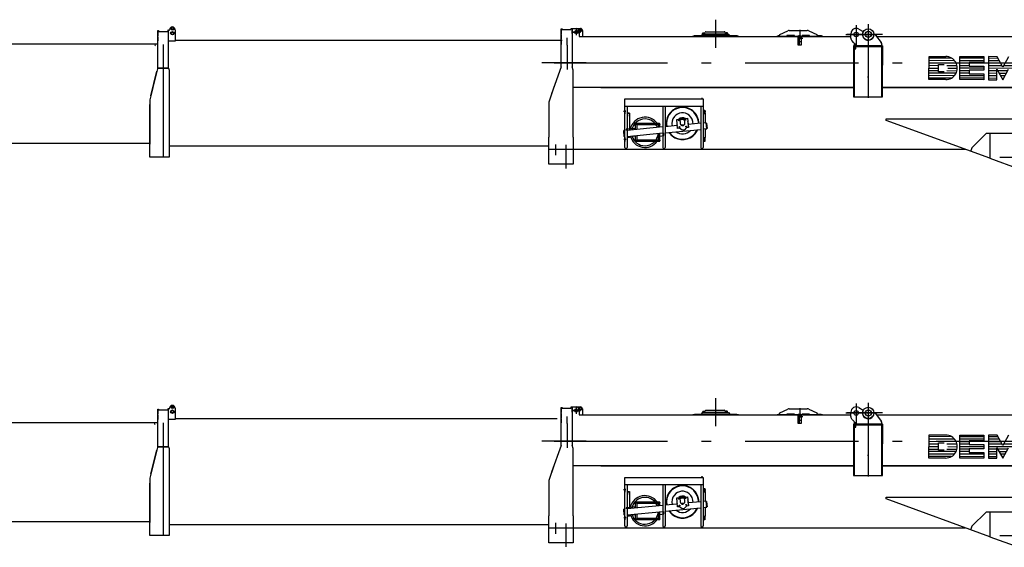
# Model space of a CAD drawing. Extents: x 9952 to 74774, y 3350 to 51482.
# Tile 9 of 15: x 48739 to 61756, y 28600 to 35570. Entities that reach past the tile are written whole.
import ezdxf

# ---------------------------------------------------------------- set-up
doc = ezdxf.new("R2010")
doc.units = 0
doc.header["$LTSCALE"] = 50
doc.linetypes.add('CENTER', pattern=[50.5, 30, -9, 2.5, -9])
doc.linetypes.add('HIDDEN', pattern=[12.6, 8.4, -4.2])
for name, color, linetype in [('1', 7, 'CONTINUOUS'), ('11', 7, 'CONTINUOUS'), ('31', 7, 'CONTINUOUS'), ('5', 94, 'CONTINUOUS'), ('611', 7, 'CONTINUOUS')]:
    doc.layers.add(name, color=color, linetype=linetype)

# ---------------------------------------------------------------- blocks, each defined once
blk = doc.blocks.new('*G0')
at = {"layer": '611', "color": 7, "linetype": 'CONTINUOUS'}
for p, q in [((50515, 30236), (50518, 30234)), ((50518, 30234), (50522, 30234))]:
    blk.add_line(p, q, dxfattribs=at)
blk = doc.blocks.new('*G32')
at = {"layer": '1', "color": 7, "linetype": 'CONTINUOUS'}
for p, q in [((45513, 30390), (45513, 30247)), ((50461, 28936), (45436, 28936))]:
    blk.add_line(p, q, dxfattribs=at)
at = {"layer": '11', "color": 7, "linetype": 'CONTINUOUS'}
for p, q in [((45310, 29898), (45310, 30381)), ((45310, 30381), (45318, 30381)), ((45310, 30367), (45310, 30311)), ((45310, 30367), (45310, 30311)), ((45318, 30381), (45318, 30367)), ((45318, 30367), (45420, 30367)), ((45428, 30381), (45420, 30381)), ((45420, 30381), (45420, 30367)), ((45428, 30381), (45435, 30381)), ((45428, 29887), (45428, 30381)), ((45435, 30381), (45440, 30381)), ((45440, 30381), (45436, 30381)), ((45440, 30381), (45440, 30388)), ((45440, 30386), (45440, 30381)), ((45310, 30299), (45310, 30243)), ((45428, 30249), (50566, 30249)), ((45298, 29863), (45203, 29533)), ((45305, 29887), (45230, 29624)), ((45420, 29887), (45305, 29887)), ((45310, 29898), (45309, 29887)), ((45309, 29887), (45318, 29887)), ((45310, 29927), (45310, 29898)), ((45318, 29887), (45332, 29887)), ((45318, 29887), (45420, 29887)), ((45318, 29887), (45420, 29887)), ((45428, 29887), (45321, 29887)), ((45420, 29887), (45428, 29887)), ((45436, 29862), (45428, 29887)), ((45436, 29533), (45436, 29862)), ((45200, 29521), (45229, 29622)), ((45200, 29142), (45200, 29521)), ((45200, 29466), (45200, 28833)), ((45436, 28963), (45436, 29533)), ((45436, 28833), (45436, 28963)), ((45436, 28821), (45200, 28821)), ((45436, 28833), (45436, 28821))]:
    blk.add_line(p, q, dxfattribs=at)
at = {"layer": '11', "color": 7, "linetype": 'CENTER'}
blk.add_line((45369, 28860), (45369, 30140), dxfattribs=at)
at = {"layer": '11', "color": 7, "linetype": 'CONTINUOUS'}
for radius in [17.5, 12.7]:
    blk.add_circle((45477, 30399), radius, dxfattribs=at)
for centre, radius, start, end in [((45477, 30388), 36.2, 90, -179.9813), ((45477, 30341), 22.5, 118.4444, -90.0003), ((45477, 30341), 15, 90, -115.7791), ((45477, 30341), 22.5, 90, 118.4378), ((45477, 30388), 36.2, 2.6737, 90.0076), ((45477, 30341), 22.5, 0, 90.0253), ((45477, 30341), 15, 0, 90.0029), ((45477, 30341), 15, -90, 0.0146), ((45477, 30341), 22.5, -90, 0.0155), ((45477, 30341), 15, -130.7236, -89.9623)]:
    blk.add_arc(centre, radius, start, end, dxfattribs=at)
blk = doc.blocks.new('*G33')
at = {"layer": '1', "color": 7, "linetype": 'CONTINUOUS'}
for p, q in [((50793, 35299), (55909, 35299)), ((55723, 33898), (50717, 33898))]:
    blk.add_line(p, q, dxfattribs=at)
at = {"layer": '11', "color": 7, "linetype": 'CONTINUOUS'}
for p, q in [((50566, 35426), (50576, 35426)), ((50566, 34929), (50566, 35426)), ((50566, 35413), (50566, 35357)), ((50576, 35426), (50576, 35416)), ((50576, 35416), (50698, 35416)), ((50708, 35431), (50698, 35431)), ((50698, 35431), (50698, 35416)), ((50708, 34929), (50708, 35431)), ((50708, 35286), (50708, 35431)), ((50708, 35431), (50716, 35431)), ((50721, 35436), (50721, 35438)), ((50793, 35438), (50793, 35287)), ((50566, 35345), (50566, 35289)), ((50793, 35286), (50708, 35286)), ((50793, 35287), (50793, 35286)), ((50474, 34566), (50554, 34888)), ((50562, 34919), (50501, 34672)), ((50698, 34929), (50562, 34929)), ((50562, 34929), (50562, 34919)), ((50576, 34929), (50602, 34929)), ((50698, 34929), (50576, 34929)), ((50591, 34929), (50708, 34929)), ((50708, 34929), (50717, 34904)), ((50717, 34904), (50717, 34737)), ((50500, 34670), (50461, 34512)), ((50717, 34737), (50717, 34628)), ((50717, 34628), (50717, 34514)), ((50461, 34512), (50461, 33925)), ((50717, 34514), (50717, 34194)), ((50461, 34164), (50461, 34448)), ((50461, 33755), (50461, 34164)), ((50717, 34194), (50717, 33755)), ((50461, 33770), (50461, 33925)), ((50717, 33755), (50461, 33755))]:
    blk.add_line(p, q, dxfattribs=at)
at = {"layer": '11', "color": 7, "linetype": 'CENTER'}
blk.add_line((50640, 33755), (50640, 35242), dxfattribs=at)
at = {"layer": '11', "color": 7, "linetype": 'CONTINUOUS'}
for centre, radius in [((50757, 35391), 22.5), ((50757, 35449), 17.5), ((50757, 35449), 12.8), ((50757, 35391), 15)]:
    blk.add_circle(centre, radius, dxfattribs=at)
for centre, radius, start, end in [((50716, 35436), 5, -90, -0.0087), ((50757, 35438), 36.2, 0, 179.9952)]:
    blk.add_arc(centre, radius, start, end, dxfattribs=at)
at = {"layer": '611', "color": 7, "linetype": 'CONTINUOUS'}
for p, q in [((50708, 35363), (50708, 35406)), ((50708, 35295), (50708, 35338))]:
    blk.add_line(p, q, dxfattribs=at)
blk = doc.blocks.new('*G34')
at = {"layer": '1', "color": 7, "linetype": 'CONTINUOUS'}
for p, q in [((50793, 30299), (55846, 30299)), ((55723, 28898), (50717, 28898))]:
    blk.add_line(p, q, dxfattribs=at)
at = {"layer": '11', "color": 7, "linetype": 'CONTINUOUS'}
for p, q in [((50566, 30426), (50576, 30426)), ((50566, 29929), (50566, 30426)), ((50566, 30413), (50566, 30357)), ((50566, 30345), (50566, 30289)), ((50576, 30426), (50576, 30416)), ((50576, 30416), (50698, 30416)), ((50708, 30431), (50698, 30431)), ((50698, 30431), (50698, 30416)), ((50708, 29929), (50708, 30431)), ((50708, 30286), (50708, 30431)), ((50708, 30431), (50716, 30431)), ((50721, 30436), (50721, 30438)), ((50793, 30438), (50793, 30287)), ((50793, 30286), (50708, 30286)), ((50793, 30287), (50793, 30286)), ((50474, 29566), (50554, 29888)), ((50562, 29919), (50501, 29672)), ((50698, 29929), (50562, 29929)), ((50562, 29929), (50562, 29919)), ((50576, 29929), (50602, 29929)), ((50698, 29929), (50576, 29929)), ((50591, 29929), (50708, 29929)), ((50708, 29929), (50717, 29904)), ((50717, 29904), (50717, 29737)), ((50717, 29737), (50717, 29628)), ((50500, 29670), (50461, 29512)), ((50717, 29628), (50717, 29514)), ((50461, 29512), (50461, 28925)), ((50461, 29164), (50461, 29448)), ((50717, 29514), (50717, 29194)), ((50461, 28755), (50461, 29164)), ((50717, 29194), (50717, 28755)), ((50461, 28770), (50461, 28925)), ((50717, 28755), (50461, 28755))]:
    blk.add_line(p, q, dxfattribs=at)
at = {"layer": '11', "color": 7, "linetype": 'CENTER'}
blk.add_line((50640, 28755), (50640, 30242), dxfattribs=at)
at = {"layer": '11', "color": 7, "linetype": 'CONTINUOUS'}
for centre, radius in [((50757, 30449), 17.5), ((50757, 30449), 12.8), ((50757, 30391), 22.5), ((50757, 30391), 15)]:
    blk.add_circle(centre, radius, dxfattribs=at)
for centre, radius, start, end in [((50757, 30438), 36.2, 0, 179.9952), ((50716, 30436), 5, -90, -0.0087)]:
    blk.add_arc(centre, radius, start, end, dxfattribs=at)
at = {"layer": '611', "color": 7, "linetype": 'CONTINUOUS'}
for p, q in [((50708, 30363), (50708, 30406)), ((50708, 30295), (50708, 30338))]:
    blk.add_line(p, q, dxfattribs=at)
blk = doc.blocks.new('*G36')
at = {"layer": '1', "color": 7, "linetype": 'CONTINUOUS'}
for p, q in [((45513, 35390), (45513, 35247)), ((50461, 33936), (45436, 33936))]:
    blk.add_line(p, q, dxfattribs=at)
at = {"layer": '11', "color": 7, "linetype": 'CONTINUOUS'}
for p, q in [((45310, 34898), (45310, 35381)), ((45310, 35381), (45318, 35381)), ((45310, 35367), (45310, 35311)), ((45310, 35367), (45310, 35311)), ((45310, 35299), (45310, 35243)), ((45318, 35381), (45318, 35367)), ((45318, 35367), (45420, 35367)), ((45428, 35381), (45420, 35381)), ((45420, 35381), (45420, 35367)), ((45428, 35381), (45435, 35381)), ((45428, 34887), (45428, 35381)), ((45435, 35381), (45440, 35381)), ((45440, 35381), (45436, 35381)), ((45440, 35381), (45440, 35388)), ((45440, 35386), (45440, 35381)), ((45428, 35249), (50566, 35249)), ((45310, 34898), (45309, 34887)), ((45310, 34927), (45310, 34898)), ((45298, 34863), (45203, 34533)), ((45305, 34887), (45230, 34624)), ((45420, 34887), (45305, 34887)), ((45309, 34887), (45318, 34887)), ((45318, 34887), (45332, 34887)), ((45318, 34887), (45420, 34887)), ((45318, 34887), (45420, 34887)), ((45428, 34887), (45321, 34887)), ((45420, 34887), (45428, 34887)), ((45436, 34862), (45428, 34887)), ((45436, 34533), (45436, 34862)), ((45200, 34521), (45229, 34622)), ((45200, 34142), (45200, 34521)), ((45436, 33963), (45436, 34533)), ((45200, 34466), (45200, 33833)), ((45436, 33833), (45436, 33963)), ((45436, 33821), (45200, 33821)), ((45436, 33833), (45436, 33821))]:
    blk.add_line(p, q, dxfattribs=at)
at = {"layer": '11', "color": 7, "linetype": 'CENTER'}
blk.add_line((45369, 33860), (45369, 35140), dxfattribs=at)
at = {"layer": '11', "color": 7, "linetype": 'CONTINUOUS'}
for radius in [17.5, 12.7]:
    blk.add_circle((45477, 35399), radius, dxfattribs=at)
for centre, radius, start, end in [((45477, 35388), 36.2, 90, -179.9813), ((45477, 35388), 36.2, 2.6737, 90.0076), ((45477, 35341), 22.5, 118.4444, -90.0003), ((45477, 35341), 15, 90, -115.7791), ((45477, 35341), 22.5, 90, 118.4378), ((45477, 35341), 15, -130.7236, -89.9623), ((45477, 35341), 22.5, 0, 90.0253), ((45477, 35341), 15, 0, 90.0029), ((45477, 35341), 15, -90, 0.0146), ((45477, 35341), 22.5, -90, 0.0155)]:
    blk.add_arc(centre, radius, start, end, dxfattribs=at)
blk = doc.blocks.new('*G78')
at = {"layer": '11', "color": 7, "linetype": 'CENTER'}
for p, q in [((57940, 30570), (57940, 30199)), ((59798, 30498), (59798, 30231)), ((59958, 30510), (59958, 29537)), ((59958, 30505), (59958, 30201)), ((56043, 30407), (56154, 30407)), ((56154, 30407), (56043, 30407)), ((56068, 30407), (56124, 30407)), ((56098, 30460), (56098, 30364)), ((56098, 30437), (56098, 30372)), ((59050, 30234), (59050, 30364)), ((59053, 30437), (59053, 30345)), ((59661, 30375), (60077, 30375)), ((60147, 30375), (59676, 30375)), ((55978, 30234), (55978, 30329)), ((55978, 30234), (55978, 29912)), ((59020, 30326), (59091, 30326)), ((56226, 30000), (55643, 30000)), ((55805, 30000), (70215, 30000)), ((56221, 30000), (56470, 30000)), ((59958, 29806), (59958, 29820)), ((56753, 29357), (56721, 29357)), ((57779, 29357), (57811, 29357)), ((55821, 28922), (55821, 28779)), ((55961, 28915), (55961, 28606)), ((56758, 28987), (56725, 28987)), ((57774, 28987), (57807, 28987)), ((61314, 28838), (61312, 28832)), ((62198, 28750), (61698, 28750))]:
    blk.add_line(p, q, dxfattribs=at)
at = {"layer": '11', "color": 7, "linetype": 'CONTINUOUS'}
for p, q in [((55897, 30419), (55897, 30448)), ((55897, 30448), (55909, 30448)), ((55897, 30448), (55909, 30448)), ((55897, 29946), (55897, 30448)), ((55897, 30436), (55897, 30380)), ((55897, 30368), (55897, 30312)), ((55909, 30448), (55909, 30439)), ((55909, 30439), (56031, 30439)), ((55917, 30439), (56031, 30439)), ((56031, 30454), (56041, 30454)), ((56031, 30454), (56041, 30454)), ((56031, 30439), (56031, 30454)), ((56039, 30454), (56049, 30454)), ((56039, 30454), (56049, 30454)), ((56041, 30454), (56041, 30419)), ((56041, 30454), (56154, 30454)), ((56041, 30454), (56041, 29949)), ((56049, 30454), (56099, 30454)), ((56134, 30419), (56134, 30349)), ((56134, 30349), (59027, 30349)), ((56179, 30429), (56179, 30349)), ((57640, 30354), (57659, 30359)), ((57640, 30349), (57640, 30354)), ((58240, 30349), (57640, 30349)), ((57659, 30359), (57751, 30359)), ((57751, 30359), (57771, 30379)), ((57751, 30359), (58129, 30359)), ((57763, 30382), (57782, 30382)), ((57763, 30379), (57763, 30382)), ((57763, 30382), (58101, 30382)), ((58101, 30379), (57763, 30379)), ((57787, 30386), (57767, 30386)), ((57767, 30386), (57767, 30384)), ((57767, 30384), (57787, 30384)), ((57767, 30384), (57787, 30384)), ((57767, 30382), (57767, 30384)), ((57787, 30382), (57767, 30382)), ((57771, 30379), (58109, 30379)), ((57782, 30382), (57787, 30382)), ((57787, 30384), (57787, 30386)), ((57787, 30384), (57787, 30382)), ((57796, 30390), (57799, 30401)), ((57812, 30411), (58052, 30411)), ((58064, 30401), (58067, 30390)), ((58077, 30384), (58077, 30386)), ((58077, 30386), (58097, 30386)), ((58097, 30384), (58077, 30384)), ((58097, 30384), (58077, 30384)), ((58077, 30384), (58077, 30382)), ((58077, 30382), (58097, 30382)), ((58077, 30382), (58081, 30382)), ((58081, 30382), (58101, 30382)), ((58097, 30386), (58097, 30384)), ((58097, 30382), (58097, 30384)), ((58101, 30382), (58101, 30379)), ((58109, 30379), (58129, 30359)), ((58129, 30359), (58221, 30359)), ((58221, 30359), (58240, 30354)), ((58240, 30354), (58240, 30349)), ((58753, 30354), (58772, 30359)), ((58753, 30349), (58753, 30354)), ((59027, 30349), (58753, 30349)), ((58772, 30359), (58783, 30359)), ((58783, 30349), (58783, 30365)), ((58883, 30349), (58783, 30349)), ((58789, 30374), (58893, 30423)), ((58983, 30359), (58883, 30359)), ((58883, 30359), (58883, 30349)), ((58914, 30428), (59152, 30428)), ((58983, 30349), (58983, 30359)), ((59027, 30349), (58983, 30349)), ((59025, 30344), (59025, 30238)), ((59065, 30354), (59035, 30354)), ((59353, 30349), (59074, 30349)), ((59074, 30349), (59728, 30349)), ((59083, 30349), (59074, 30349)), ((59075, 30238), (59075, 30344)), ((59183, 30359), (59083, 30359)), ((59083, 30359), (59083, 30349)), ((59173, 30423), (59277, 30374)), ((59183, 30349), (59183, 30359)), ((59283, 30349), (59183, 30349)), ((59283, 30365), (59283, 30349)), ((59283, 30359), (59334, 30359)), ((59334, 30359), (59353, 30354)), ((59353, 30354), (59353, 30349)), ((59728, 30326), (59728, 30385)), ((59832, 30446), (59891, 30413)), ((60027, 30375), (60030, 30375)), ((60035, 30375), (60038, 30375)), ((60054, 30367), (60128, 30268)), ((60068, 30349), (67450, 30349)), ((55897, 30300), (55897, 30244)), ((59025, 30238), (59075, 30238)), ((59763, 30270), (59743, 30290)), ((59762, 30225), (59762, 30217)), ((60138, 30225), (59762, 30225)), ((60138, 30217), (59762, 30217)), ((59762, 30217), (59762, 29549)), ((59762, 30217), (60138, 30217)), ((59770, 30217), (59770, 30225)), ((59770, 30225), (59786, 30225)), ((59786, 30217), (59770, 30217)), ((59770, 30217), (59770, 29549)), ((59786, 30217), (59770, 30217)), ((59778, 30225), (59778, 30234)), ((59792, 30245), (59786, 30245)), ((59786, 30245), (59786, 30185)), ((59792, 30185), (59792, 30245)), ((59792, 30225), (60146, 30225)), ((60146, 30217), (59792, 30217)), ((60146, 30217), (59792, 30217)), ((60138, 30238), (60138, 30225)), ((60138, 30217), (60138, 30225)), ((60138, 29549), (60138, 30217)), ((60138, 29967), (60138, 30217)), ((60138, 30217), (60146, 30217)), ((60146, 30225), (60146, 30217)), ((60146, 29549), (60146, 30217)), ((60146, 30217), (60146, 29967)), ((59786, 30185), (59792, 30185)), ((60138, 30167), (60138, 30161)), ((60760, 29779), (60761, 30084)), ((60761, 30084), (60982, 30084)), ((61168, 29778), (61169, 30083)), ((61169, 30083), (61487, 30082)), ((61487, 30082), (61487, 30006)), ((61549, 30082), (61548, 29777)), ((61660, 30081), (61549, 30082)), ((61736, 29943), (61660, 30081)), ((61812, 30081), (61736, 29943)), ((55897, 29946), (55772, 29592)), ((55899, 29953), (55899, 29953)), ((55899, 29953), (55899, 29953)), ((55899, 29953), (55899, 29953)), ((56058, 29903), (56041, 29949)), ((56058, 29903), (56041, 29949)), ((60146, 29967), (60138, 29967)), ((60885, 29883), (60885, 29980)), ((60885, 29980), (60961, 29980)), ((61487, 30006), (61293, 30006)), ((61293, 30006), (61293, 29958)), ((61293, 29958), (61487, 29958)), ((61487, 29958), (61487, 29902)), ((56058, 29784), (56058, 29903)), ((56058, 29784), (56058, 29903)), ((60961, 29883), (60885, 29883)), ((61487, 29902), (61293, 29902)), ((61293, 29902), (61293, 29854)), ((61293, 29854), (61486, 29854)), ((61486, 29854), (61486, 29777)), ((61659, 29777), (61659, 29915)), ((61659, 29915), (61735, 29777)), ((61735, 29777), (61812, 29915)), ((55807, 29691), (55734, 29482)), ((56058, 29487), (56058, 29784)), ((60981, 29779), (60760, 29779)), ((61486, 29777), (61168, 29778)), ((61548, 29777), (61659, 29777)), ((59770, 29674), (56050, 29674)), ((56058, 29487), (56058, 29598)), ((56422, 29674), (59770, 29674)), ((68950, 29674), (60146, 29674)), ((60146, 29674), (68950, 29674)), ((55734, 29482), (55734, 29017)), ((56058, 29477), (56058, 29487)), ((56058, 29017), (56058, 29477)), ((56741, 29424), (56741, 29523)), ((56741, 29520), (56741, 29523)), ((56741, 29523), (56755, 29523)), ((56741, 28882), (56741, 29473)), ((57773, 29424), (56741, 29424)), ((56755, 29523), (57773, 29523)), ((56769, 29424), (56769, 28882)), ((57243, 29424), (57243, 28882)), ((57271, 29424), (57271, 28882)), ((57745, 29424), (57745, 28882)), ((57752, 29528), (57752, 29524)), ((57752, 29524), (57767, 29524)), ((57753, 29523), (57753, 29524)), ((57766, 29523), (57753, 29523)), ((57765, 29529), (57754, 29529)), ((57755, 29528), (57755, 29524)), ((57764, 29528), (57764, 29524)), ((57766, 29524), (57766, 29523)), ((57767, 29524), (57767, 29528)), ((57773, 29523), (57773, 29520)), ((57773, 29520), (57773, 29424)), ((57773, 29473), (57773, 28882)), ((59762, 29549), (60138, 29549)), ((59770, 29549), (60146, 29549)), ((56745, 29376), (56735, 29376)), ((56735, 29376), (56735, 29326)), ((56735, 29326), (56745, 29326)), ((56745, 29326), (56745, 29376)), ((56769, 29337), (56799, 29337)), ((56799, 29333), (56769, 29333)), ((56770, 29333), (56802, 29333)), ((56799, 29337), (56799, 29333)), ((56802, 29333), (56802, 29111)), ((57773, 29337), (57803, 29337)), ((57806, 29333), (57773, 29333)), ((57803, 29333), (57773, 29333)), ((57787, 29326), (57787, 29376)), ((57787, 29376), (57797, 29376)), ((57797, 29326), (57787, 29326)), ((57797, 29376), (57797, 29326)), ((57803, 29337), (57803, 29333)), ((57806, 29207), (57806, 29333)), ((56882, 29191), (56887, 29194)), ((56882, 29185), (56882, 29191)), ((56887, 29182), (56882, 29185)), ((56887, 29194), (56892, 29191)), ((56892, 29185), (56887, 29182)), ((56892, 29191), (56892, 29185)), ((56896, 29169), (56896, 29120)), ((57176, 29179), (56906, 29179)), ((56985, 29191), (56990, 29194)), ((56985, 29191), (56990, 29194)), ((56985, 29185), (56985, 29191)), ((56985, 29185), (56985, 29191)), ((56990, 29182), (56985, 29185)), ((56990, 29182), (56985, 29185)), ((56990, 29194), (56995, 29191)), ((56990, 29194), (56995, 29191)), ((56995, 29185), (56990, 29182)), ((56995, 29185), (56990, 29182)), ((56995, 29191), (56995, 29185)), ((56995, 29191), (56995, 29185)), ((57088, 29191), (57093, 29194)), ((57088, 29191), (57093, 29194)), ((57088, 29185), (57088, 29191)), ((57088, 29185), (57088, 29191)), ((57093, 29182), (57088, 29185)), ((57093, 29182), (57088, 29185)), ((57093, 29194), (57098, 29191)), ((57093, 29194), (57098, 29191)), ((57098, 29185), (57093, 29182)), ((57098, 29185), (57093, 29182)), ((57098, 29191), (57098, 29185)), ((57098, 29191), (57098, 29185)), ((57186, 29148), (57186, 29169)), ((57190, 29191), (57195, 29194)), ((57190, 29185), (57190, 29191)), ((57195, 29182), (57190, 29185)), ((57195, 29194), (57200, 29191)), ((57200, 29185), (57195, 29182)), ((57200, 29191), (57200, 29185)), ((57432, 29171), (57271, 29156)), ((57425, 29253), (57467, 29257)), ((57436, 29133), (57425, 29253)), ((57467, 29257), (57473, 29197)), ((57525, 29180), (57484, 29176)), ((57527, 29263), (57569, 29267)), ((57532, 29203), (57527, 29263)), ((57569, 29267), (57580, 29147)), ((57745, 29201), (57577, 29185)), ((57815, 29208), (57773, 29204)), ((57815, 29208), (57806, 29207)), ((57823, 29128), (57815, 29208)), ((57823, 29132), (57816, 29204)), ((57816, 29204), (57820, 29204)), ((57820, 29204), (57827, 29132)), ((60195, 29239), (60195, 29260)), ((60195, 29260), (62165, 29260)), ((61565, 28740), (60195, 29239)), ((56724, 29100), (56727, 29104)), ((56730, 29028), (56724, 29100)), ((56724, 29100), (56728, 29100)), ((56728, 29100), (56724, 29100)), ((56741, 29105), (56727, 29104)), ((56727, 29104), (56735, 29024)), ((56727, 29104), (56728, 29100)), ((56878, 29132), (56759, 29122)), ((56759, 29122), (56759, 29107)), ((57243, 29153), (56769, 29108)), ((56769, 29028), (57243, 29073)), ((56802, 29031), (56802, 29012)), ((56845, 29035), (56878, 29032)), ((56896, 29040), (56896, 28993)), ((57186, 28993), (57186, 29067)), ((57271, 29075), (57745, 29121)), ((57463, 29136), (57436, 29133)), ((57496, 29109), (57463, 29136)), ((57526, 29112), (57496, 29109)), ((57553, 29144), (57526, 29112)), ((57580, 29147), (57553, 29144)), ((57823, 29128), (57773, 29123)), ((57806, 29126), (57823, 29128)), ((57806, 29012), (57806, 29126)), ((57827, 29132), (57823, 29132)), ((61515, 29065), (61329, 28879)), ((61563, 29065), (61515, 29065)), ((61565, 29065), (61565, 28740)), ((62165, 29065), (61565, 29065)), ((62165, 29065), (61565, 29065)), ((61565, 29065), (61565, 28740)), ((55734, 28660), (55734, 29017)), ((56058, 29017), (56058, 28660)), ((56734, 29028), (56730, 29028)), ((56735, 29024), (56730, 29028)), ((56730, 29028), (56734, 29028)), ((56734, 29028), (56735, 29024)), ((56735, 29024), (56741, 29024)), ((56745, 29012), (56735, 29012)), ((56735, 29012), (56735, 28962)), ((56735, 28962), (56745, 28962)), ((56745, 28962), (56745, 29012)), ((56802, 29012), (56769, 29012)), ((56882, 28977), (56887, 28980)), ((56882, 28971), (56882, 28977)), ((56887, 28968), (56882, 28971)), ((56887, 28980), (56892, 28977)), ((56892, 28971), (56887, 28968)), ((56892, 28977), (56892, 28971)), ((56906, 28983), (57176, 28983)), ((56985, 28977), (56990, 28980)), ((56985, 28971), (56985, 28977)), ((56990, 28968), (56985, 28971)), ((56990, 28980), (56995, 28977)), ((56995, 28971), (56990, 28968)), ((56995, 28977), (56995, 28971)), ((57088, 28977), (57093, 28980)), ((57088, 28971), (57088, 28977)), ((57093, 28968), (57088, 28971)), ((57093, 28980), (57098, 28977)), ((57098, 28971), (57093, 28968)), ((57098, 28977), (57098, 28971)), ((57190, 28977), (57195, 28980)), ((57190, 28971), (57190, 28977)), ((57195, 28968), (57190, 28971)), ((57195, 28980), (57200, 28977)), ((57200, 28971), (57195, 28968)), ((57200, 28977), (57200, 28971)), ((57773, 29012), (57806, 29012)), ((57787, 28962), (57787, 29012)), ((57787, 29012), (57797, 29012)), ((57797, 28962), (57787, 28962)), ((57797, 29012), (57797, 28962)), ((55742, 28858), (56412, 28858)), ((56412, 28858), (59393, 28858)), ((59509, 28858), (61240, 28858)), ((61329, 28879), (61314, 28838)), ((56050, 28660), (55734, 28660)), ((56058, 28660), (55742, 28660)), ((61565, 28740), (61950, 28600))]:
    blk.add_line(p, q, dxfattribs=at)
at = {"layer": '11', "color": 7, "linetype": 'HIDDEN'}
for p, q in [((59025, 30344), (59025, 30280)), ((59065, 30354), (59035, 30354)), ((59075, 30280), (59075, 30344)), ((59025, 30280), (59075, 30280)), ((60146, 30100), (60138, 30100)), ((59393, 28858), (59509, 28858))]:
    blk.add_line(p, q, dxfattribs=at)
at = {"layer": '11', "color": 7, "linetype": 'CONTINUOUS'}
for centre, radius in [((56098, 30407), 22.5), ((56098, 30407), 15), ((56154, 30429), 17.5), ((56154, 30429), 12.7), ((59050, 30326), 13), ((59798, 30375), 30), ((59958, 30375), 75), ((59958, 30375), 40), ((56887, 29188), 5), ((56990, 29188), 5), ((56990, 29188), 5), ((57093, 29188), 5), ((57093, 29188), 5), ((57195, 29188), 5), ((57454, 29240), 5.22), ((57454, 29240), 4), ((57542, 29248), 5.22), ((57542, 29248), 4), ((57551, 29160), 5.22), ((57551, 29160), 4), ((57463, 29152), 5.22), ((57463, 29152), 4), ((56887, 28974), 5), ((56990, 28974), 5), ((57093, 28974), 5), ((57195, 28974), 5)]:
    blk.add_circle(centre, radius, dxfattribs=at)
for centre, radius, start, end in [((56099, 30419), 35, 0, 90), ((56154, 30429), 25, 0, 90.0122), ((57787, 30392), 10, -90, -13.0964), ((57812, 30398), 13, 90, 166.9605), ((58052, 30398), 13, 13.0592, 89.9835), ((58077, 30392), 10, -166.9624, -89.9997), ((58793, 30365), 10, 115.4179, 179.9984), ((58914, 30378), 50, 90, 115.3971), ((59035, 30344), 10, 90, 179.9956), ((59065, 30344), 10, 0, 90.0044), ((59152, 30378), 50, 64.6024, 90.0043), ((59273, 30365), 10, 0, 64.5883), ((59798, 30385), 70, 60.5353, -179.9985), ((59958, 30375), 77, 150.5321, -0.0008), ((60038, 30355), 20, 36.8743, 90.0097), ((59778, 30326), 50, 180, -135.0012), ((59728, 30234), 50, 0, 45.0144), ((60088, 30238), 50, 0, 36.8582), ((60982, 29931), 152, -90.1535, 89.8471), ((57754, 29527), 1.88, 35.8365, 144.0899), ((57759, 29518), 11.3, 68.6098, 111.4066), ((57765, 29527), 1.88, 35.9393, 143.9872), ((57502, 29200), 210, 101.27, -168.7315), ((57502, 29200), 140, 50.4457, 140.4465), ((57502, 29200), 210, 11.2725, 101.2723), ((57502, 29200), 140, -3.6021, 50.4472), ((57006, 29082), 177, 90, 169.6429), ((56906, 29169), 10, 90, -179.9738), ((57006, 29082), 177, 21.2529, 90.0037), ((57176, 29169), 10, 0, 90.0087), ((57502, 29200), 140, 140.4455, -165.5099), ((57502, 29200), 62.5, 66.7607, 124.1403), ((57502, 29200), 50, 58.5789, 132.3235), ((57502, 29200), 30, -174.5537, 5.3761), ((57492, 29198), 221, 0, 11.2704), ((57006, 29082), 178, -164.2804, -90.0006), ((57006, 29082), 177, -90, -4.8265), ((57502, 29200), 210, -145.4908, -78.7264), ((57502, 29200), 140, -127.7783, -41.327), ((57502, 29200), 210, -78.7289, -23.6208), ((56906, 28993), 10, 180, -89.9257), ((57176, 28993), 10, -90, 0.0262), ((56755, 28882), 14, 180, 0), ((57257, 28882), 14, 180, 0), ((57759, 28882), 14, 180, 0)]:
    blk.add_arc(centre, radius, start, end, dxfattribs=at)
at = {"layer": '11', "color": 7, "linetype": 'HIDDEN'}
for centre, start, end in [((59035, 30344), 90, 179.9956), ((59065, 30344), 0, 90.0044)]:
    blk.add_arc(centre, 10, start, end, dxfattribs=at)
at = {"layer": '31', "color": 7, "linetype": 'CONTINUOUS'}
for p, q in [((56878, 29192), (56878, 29118)), ((57199, 29197), (56883, 29197)), ((57204, 29149), (57204, 29192)), ((56878, 29038), (56878, 28970)), ((57204, 28970), (57204, 29069)), ((57204, 29032), (57253, 29042)), ((57253, 29042), (57253, 29074)), ((56883, 28965), (57199, 28965))]:
    blk.add_line(p, q, dxfattribs=at)
for centre, radius, start, end in [((57502, 29200), 215, 140.4445, -168.6782), ((57502, 29200), 215, 50.4469, 140.4475), ((57502, 29200), 215, -0.4294, 50.4451), ((57006, 29082), 200, 35.1004, 167.1832), ((56883, 29192), 5, 90, -179.965), ((57199, 29192), 5, 0, 89.8951), ((57503, 29200), 75, 170.6077, -159.7094), ((57502, 29200), 75, 58.58, 132.3147), ((57502, 29200), 75, -9.4099, 20.2939), ((57006, 29082), 200, -165.4463, -35.8029), ((57502, 29200), 215, -146.2285, -129.5517), ((57502, 29200), 215, -129.5527, -39.5527), ((57503, 29200), 215, -39.5576, -22.8777), ((56883, 28970), 5, 180, -89.8863), ((57199, 28970), 5, -90, -0.0262)]:
    blk.add_arc(centre, radius, start, end, dxfattribs=at)
at = {"layer": '5', "color": 94, "linetype": 'CONTINUOUS'}
for p, q in [((61099, 30028), (60760, 30029)), ((61120, 29995), (60760, 29996)), ((60885, 29962), (60760, 29963)), ((61061, 30061), (60761, 30062)), ((61131, 29962), (60998, 29962)), ((61293, 29994), (61168, 29994)), ((61293, 29962), (61168, 29962)), ((61487, 30060), (61169, 30061)), ((61487, 30027), (61169, 30028)), ((61672, 30059), (61549, 30060)), ((61690, 30026), (61549, 30027)), ((61708, 29993), (61549, 29994)), ((61726, 29960), (61549, 29961)), ((61922, 29960), (61745, 29960)), ((60760, 29930), (60885, 29930)), ((60760, 29897), (60885, 29897)), ((61118, 29863), (60760, 29864)), ((61096, 29830), (60760, 29831)), ((60995, 29897), (61130, 29896)), ((61009, 29930), (61134, 29929)), ((61487, 29928), (61168, 29929)), ((61293, 29896), (61168, 29896)), ((61293, 29863), (61168, 29863)), ((61486, 29829), (61168, 29830)), ((61659, 29828), (61548, 29829)), ((61922, 29927), (61549, 29928)), ((61659, 29894), (61549, 29895)), ((61659, 29861), (61549, 29862)), ((61800, 29894), (61671, 29894)), ((61782, 29861), (61689, 29861)), ((61764, 29828), (61707, 29828)), ((61055, 29797), (60760, 29798)), ((61486, 29796), (61168, 29797)), ((61659, 29795), (61548, 29796)), ((61746, 29795), (61725, 29795))]:
    blk.add_line(p, q, dxfattribs=at)
at = {"layer": '611', "color": 7, "linetype": 'CONTINUOUS'}
for p, q in [((56041, 30386), (56041, 30429)), ((57769, 30386), (57769, 30395)), ((57785, 30386), (57769, 30386)), ((57770, 30396), (57784, 30396)), ((57785, 30395), (57785, 30386)), ((58079, 30395), (58079, 30386)), ((58079, 30386), (58095, 30386)), ((58094, 30396), (58080, 30396)), ((58095, 30386), (58095, 30395)), ((56803, 29318), (56802, 29318)), ((56802, 29296), (56803, 29296)), ((56803, 29296), (56803, 29318)), ((57806, 29296), (57807, 29296)), ((57807, 29296), (57807, 29318)), ((57807, 29318), (57807, 29318)), ((57807, 29026), (57807, 29048)), ((57807, 29048), (57807, 29048)), ((57806, 29026), (57807, 29026))]:
    blk.add_line(p, q, dxfattribs=at)
blk.add_arc((58094, 30395), 1, 0, 90.0437, dxfattribs=at)
blk = doc.blocks.new('*G87')
at = {"layer": '11', "color": 7, "linetype": 'CENTER'}
for p, q in [((57940, 35570), (57940, 35199)), ((56098, 35460), (56098, 35364)), ((56098, 35437), (56098, 35372)), ((59053, 35437), (59053, 35345)), ((59798, 35498), (59798, 35231)), ((59958, 35510), (59958, 34537)), ((59958, 35505), (59958, 35201)), ((55978, 35234), (55978, 35329)), ((56043, 35407), (56154, 35407)), ((56154, 35407), (56043, 35407)), ((56068, 35407), (56124, 35407)), ((59020, 35326), (59091, 35326)), ((59050, 35234), (59050, 35364)), ((59661, 35375), (60077, 35375)), ((60147, 35375), (59676, 35375)), ((55978, 35234), (55978, 34912)), ((56226, 35000), (55643, 35000)), ((55805, 35000), (70215, 35000)), ((56221, 35000), (56470, 35000)), ((59958, 34806), (59958, 34820)), ((56753, 34357), (56721, 34357)), ((57779, 34357), (57811, 34357)), ((56758, 33987), (56725, 33987)), ((57774, 33987), (57807, 33987)), ((55821, 33922), (55821, 33779)), ((55961, 33915), (55961, 33606)), ((61314, 33838), (61312, 33832)), ((62198, 33750), (61698, 33750))]:
    blk.add_line(p, q, dxfattribs=at)
at = {"layer": '11', "color": 7, "linetype": 'CONTINUOUS'}
for p, q in [((55897, 35419), (55897, 35448)), ((55897, 35448), (55909, 35448)), ((55897, 35448), (55909, 35448)), ((55897, 34946), (55897, 35448)), ((55897, 35436), (55897, 35380)), ((55909, 35448), (55909, 35439)), ((55909, 35439), (56031, 35439)), ((55917, 35439), (56031, 35439)), ((56031, 35454), (56041, 35454)), ((56031, 35454), (56041, 35454)), ((56031, 35439), (56031, 35454)), ((56039, 35454), (56049, 35454)), ((56039, 35454), (56049, 35454)), ((56041, 35454), (56041, 35419)), ((56041, 35454), (56154, 35454)), ((56041, 35454), (56041, 34949)), ((56049, 35454), (56099, 35454)), ((56134, 35419), (56134, 35349)), ((56179, 35429), (56179, 35349)), ((57812, 35411), (58052, 35411)), ((58789, 35374), (58893, 35423)), ((58914, 35428), (59152, 35428)), ((59173, 35423), (59277, 35374)), ((59832, 35446), (59891, 35413)), ((55897, 35368), (55897, 35312)), ((55897, 35300), (55897, 35244)), ((56134, 35349), (59027, 35349)), ((57640, 35354), (57659, 35359)), ((57640, 35349), (57640, 35354)), ((58240, 35349), (57640, 35349)), ((57659, 35359), (57751, 35359)), ((57751, 35359), (57771, 35379)), ((57751, 35359), (58129, 35359)), ((57763, 35382), (57782, 35382)), ((57763, 35379), (57763, 35382)), ((57763, 35382), (58101, 35382)), ((58101, 35379), (57763, 35379)), ((57787, 35386), (57767, 35386)), ((57767, 35386), (57767, 35384)), ((57767, 35384), (57787, 35384)), ((57767, 35384), (57787, 35384)), ((57767, 35382), (57767, 35384)), ((57787, 35382), (57767, 35382)), ((57771, 35379), (58109, 35379)), ((57782, 35382), (57787, 35382)), ((57787, 35384), (57787, 35386)), ((57787, 35384), (57787, 35382)), ((57796, 35390), (57799, 35401)), ((58064, 35401), (58067, 35390)), ((58077, 35384), (58077, 35386)), ((58077, 35386), (58097, 35386)), ((58097, 35384), (58077, 35384)), ((58097, 35384), (58077, 35384)), ((58077, 35384), (58077, 35382)), ((58077, 35382), (58097, 35382)), ((58077, 35382), (58081, 35382)), ((58081, 35382), (58101, 35382)), ((58097, 35386), (58097, 35384)), ((58097, 35382), (58097, 35384)), ((58101, 35382), (58101, 35379)), ((58109, 35379), (58129, 35359)), ((58129, 35359), (58221, 35359)), ((58221, 35359), (58240, 35354)), ((58240, 35354), (58240, 35349)), ((58753, 35354), (58772, 35359)), ((58753, 35349), (58753, 35354)), ((59027, 35349), (58753, 35349)), ((58772, 35359), (58783, 35359)), ((58783, 35349), (58783, 35365)), ((58883, 35349), (58783, 35349)), ((58983, 35359), (58883, 35359)), ((58883, 35359), (58883, 35349)), ((58983, 35349), (58983, 35359)), ((59027, 35349), (58983, 35349)), ((59025, 35344), (59025, 35238)), ((59065, 35354), (59035, 35354)), ((59353, 35349), (59074, 35349)), ((59074, 35349), (59728, 35349)), ((59083, 35349), (59074, 35349)), ((59075, 35238), (59075, 35344)), ((59183, 35359), (59083, 35359)), ((59083, 35359), (59083, 35349)), ((59183, 35349), (59183, 35359)), ((59283, 35349), (59183, 35349)), ((59283, 35365), (59283, 35349)), ((59283, 35359), (59334, 35359)), ((59334, 35359), (59353, 35354)), ((59353, 35354), (59353, 35349)), ((59728, 35326), (59728, 35385)), ((59763, 35270), (59743, 35290)), ((60027, 35375), (60030, 35375)), ((60035, 35375), (60038, 35375)), ((60054, 35367), (60128, 35268)), ((60068, 35349), (67450, 35349)), ((59025, 35238), (59075, 35238)), ((59762, 35225), (59762, 35217)), ((60138, 35225), (59762, 35225)), ((60138, 35217), (59762, 35217)), ((59762, 35217), (59762, 34549)), ((59762, 35217), (60138, 35217)), ((59770, 35217), (59770, 35225)), ((59770, 35225), (59786, 35225)), ((59786, 35217), (59770, 35217)), ((59770, 35217), (59770, 34549)), ((59786, 35217), (59770, 35217)), ((59778, 35225), (59778, 35234)), ((59792, 35245), (59786, 35245)), ((59786, 35245), (59786, 35185)), ((59786, 35185), (59792, 35185)), ((59792, 35185), (59792, 35245)), ((59792, 35225), (60146, 35225)), ((60146, 35217), (59792, 35217)), ((60146, 35217), (59792, 35217)), ((60138, 35238), (60138, 35225)), ((60138, 35217), (60138, 35225)), ((60138, 34549), (60138, 35217)), ((60138, 34967), (60138, 35217)), ((60138, 35217), (60146, 35217)), ((60138, 35167), (60138, 35161)), ((60146, 35225), (60146, 35217)), ((60146, 34549), (60146, 35217)), ((60146, 35217), (60146, 34967)), ((60760, 34779), (60761, 35084)), ((60761, 35084), (60982, 35084)), ((61168, 34778), (61169, 35083)), ((61169, 35083), (61487, 35082)), ((61487, 35082), (61487, 35006)), ((61549, 35082), (61548, 34777)), ((61660, 35081), (61549, 35082)), ((61736, 34943), (61660, 35081)), ((61812, 35081), (61736, 34943)), ((55897, 34946), (55772, 34592)), ((55899, 34953), (55899, 34953)), ((55899, 34953), (55899, 34953)), ((55899, 34953), (55899, 34953)), ((56058, 34903), (56041, 34949)), ((56058, 34903), (56041, 34949)), ((56058, 34784), (56058, 34903)), ((56058, 34784), (56058, 34903)), ((60146, 34967), (60138, 34967)), ((60885, 34883), (60885, 34980)), ((60885, 34980), (60961, 34980)), ((61487, 35006), (61293, 35006)), ((61293, 35006), (61293, 34958)), ((61293, 34958), (61487, 34958)), ((61487, 34902), (61293, 34902)), ((61293, 34902), (61293, 34854)), ((61487, 34958), (61487, 34902)), ((61659, 34777), (61659, 34915)), ((61659, 34915), (61735, 34777)), ((61735, 34777), (61812, 34915)), ((56058, 34487), (56058, 34784)), ((60981, 34779), (60760, 34779)), ((60961, 34883), (60885, 34883)), ((61486, 34777), (61168, 34778)), ((61293, 34854), (61486, 34854)), ((61486, 34854), (61486, 34777)), ((61548, 34777), (61659, 34777)), ((55807, 34691), (55734, 34482)), ((59770, 34674), (56050, 34674)), ((56422, 34674), (59770, 34674)), ((68950, 34674), (60146, 34674)), ((60146, 34674), (68950, 34674)), ((56058, 34487), (56058, 34598)), ((56741, 34424), (56741, 34523)), ((56741, 34520), (56741, 34523)), ((56741, 34523), (56755, 34523)), ((56755, 34523), (57773, 34523)), ((57752, 34528), (57752, 34524)), ((57752, 34524), (57767, 34524)), ((57753, 34523), (57753, 34524)), ((57766, 34523), (57753, 34523)), ((57765, 34529), (57754, 34529)), ((57755, 34528), (57755, 34524)), ((57764, 34528), (57764, 34524)), ((57766, 34524), (57766, 34523)), ((57767, 34524), (57767, 34528)), ((57773, 34523), (57773, 34520)), ((57773, 34520), (57773, 34424)), ((59762, 34549), (60138, 34549)), ((59770, 34549), (60146, 34549)), ((55734, 34482), (55734, 34017)), ((56058, 34477), (56058, 34487)), ((56058, 34017), (56058, 34477)), ((56745, 34376), (56735, 34376)), ((56735, 34376), (56735, 34326)), ((56741, 33882), (56741, 34473)), ((57773, 34424), (56741, 34424)), ((56745, 34326), (56745, 34376)), ((56769, 34424), (56769, 33882)), ((57243, 34424), (57243, 33882)), ((57271, 34424), (57271, 33882)), ((57745, 34424), (57745, 33882)), ((57773, 34473), (57773, 33882)), ((57787, 34326), (57787, 34376)), ((57787, 34376), (57797, 34376)), ((57797, 34376), (57797, 34326)), ((56735, 34326), (56745, 34326)), ((56769, 34337), (56799, 34337)), ((56799, 34333), (56769, 34333)), ((56770, 34333), (56802, 34333)), ((56799, 34337), (56799, 34333)), ((56802, 34333), (56802, 34111)), ((57425, 34253), (57467, 34257)), ((57436, 34133), (57425, 34253)), ((57467, 34257), (57473, 34197)), ((57527, 34263), (57569, 34267)), ((57532, 34203), (57527, 34263)), ((57569, 34267), (57580, 34147)), ((57773, 34337), (57803, 34337)), ((57806, 34333), (57773, 34333)), ((57803, 34333), (57773, 34333)), ((57797, 34326), (57787, 34326)), ((57803, 34337), (57803, 34333)), ((57806, 34207), (57806, 34333)), ((60195, 34239), (60195, 34260)), ((60195, 34260), (62165, 34260)), ((61565, 33740), (60195, 34239)), ((56878, 34132), (56759, 34122)), ((56759, 34122), (56759, 34107)), ((57243, 34153), (56769, 34108)), ((56882, 34191), (56887, 34194)), ((56882, 34185), (56882, 34191)), ((56887, 34182), (56882, 34185)), ((56887, 34194), (56892, 34191)), ((56892, 34185), (56887, 34182)), ((56892, 34191), (56892, 34185)), ((56896, 34169), (56896, 34120)), ((57176, 34179), (56906, 34179)), ((56985, 34191), (56990, 34194)), ((56985, 34191), (56990, 34194)), ((56985, 34185), (56985, 34191)), ((56985, 34185), (56985, 34191)), ((56990, 34182), (56985, 34185)), ((56990, 34182), (56985, 34185)), ((56990, 34194), (56995, 34191)), ((56990, 34194), (56995, 34191)), ((56995, 34185), (56990, 34182)), ((56995, 34185), (56990, 34182)), ((56995, 34191), (56995, 34185)), ((56995, 34191), (56995, 34185)), ((57088, 34191), (57093, 34194)), ((57088, 34191), (57093, 34194)), ((57088, 34185), (57088, 34191)), ((57088, 34185), (57088, 34191)), ((57093, 34182), (57088, 34185)), ((57093, 34182), (57088, 34185)), ((57093, 34194), (57098, 34191)), ((57093, 34194), (57098, 34191)), ((57098, 34185), (57093, 34182)), ((57098, 34185), (57093, 34182)), ((57098, 34191), (57098, 34185)), ((57098, 34191), (57098, 34185)), ((57186, 34148), (57186, 34169)), ((57190, 34191), (57195, 34194)), ((57190, 34185), (57190, 34191)), ((57195, 34182), (57190, 34185)), ((57195, 34194), (57200, 34191)), ((57200, 34185), (57195, 34182)), ((57200, 34191), (57200, 34185)), ((57432, 34171), (57271, 34156)), ((57271, 34075), (57745, 34121)), ((57463, 34136), (57436, 34133)), ((57496, 34109), (57463, 34136)), ((57525, 34180), (57484, 34176)), ((57526, 34112), (57496, 34109)), ((57553, 34144), (57526, 34112)), ((57580, 34147), (57553, 34144)), ((57745, 34201), (57577, 34185)), ((57815, 34208), (57773, 34204)), ((57823, 34128), (57773, 34123)), ((57815, 34208), (57806, 34207)), ((57806, 34126), (57823, 34128)), ((57806, 34012), (57806, 34126)), ((57823, 34128), (57815, 34208)), ((57823, 34132), (57816, 34204)), ((57816, 34204), (57820, 34204)), ((57820, 34204), (57827, 34132)), ((57827, 34132), (57823, 34132)), ((55734, 33660), (55734, 34017)), ((56058, 34017), (56058, 33660)), ((56724, 34100), (56727, 34104)), ((56730, 34028), (56724, 34100)), ((56724, 34100), (56728, 34100)), ((56728, 34100), (56724, 34100)), ((56741, 34105), (56727, 34104)), ((56727, 34104), (56735, 34024)), ((56727, 34104), (56728, 34100)), ((56734, 34028), (56730, 34028)), ((56735, 34024), (56730, 34028)), ((56730, 34028), (56734, 34028)), ((56734, 34028), (56735, 34024)), ((56735, 34024), (56741, 34024)), ((56745, 34012), (56735, 34012)), ((56735, 34012), (56735, 33962)), ((56745, 33962), (56745, 34012)), ((56769, 34028), (57243, 34073)), ((56802, 34012), (56769, 34012)), ((56802, 34031), (56802, 34012)), ((56845, 34035), (56878, 34032)), ((56882, 33977), (56887, 33980)), ((56882, 33971), (56882, 33977)), ((56887, 33980), (56892, 33977)), ((56892, 33977), (56892, 33971)), ((56896, 34040), (56896, 33993)), ((56906, 33983), (57176, 33983)), ((56985, 33977), (56990, 33980)), ((56985, 33971), (56985, 33977)), ((56990, 33980), (56995, 33977)), ((56995, 33977), (56995, 33971)), ((57088, 33977), (57093, 33980)), ((57088, 33971), (57088, 33977)), ((57093, 33980), (57098, 33977)), ((57098, 33977), (57098, 33971)), ((57186, 33993), (57186, 34067)), ((57190, 33977), (57195, 33980)), ((57190, 33971), (57190, 33977)), ((57195, 33980), (57200, 33977)), ((57200, 33977), (57200, 33971)), ((57773, 34012), (57806, 34012)), ((57787, 33962), (57787, 34012)), ((57787, 34012), (57797, 34012)), ((57797, 34012), (57797, 33962)), ((61515, 34065), (61329, 33879)), ((61563, 34065), (61515, 34065)), ((61565, 34065), (61565, 33740)), ((62165, 34065), (61565, 34065)), ((62165, 34065), (61565, 34065)), ((61565, 34065), (61565, 33740)), ((55742, 33858), (56412, 33858)), ((56412, 33858), (59393, 33858)), ((56735, 33962), (56745, 33962)), ((56887, 33968), (56882, 33971)), ((56892, 33971), (56887, 33968)), ((56990, 33968), (56985, 33971)), ((56995, 33971), (56990, 33968)), ((57093, 33968), (57088, 33971)), ((57098, 33971), (57093, 33968)), ((57195, 33968), (57190, 33971)), ((57200, 33971), (57195, 33968)), ((57797, 33962), (57787, 33962)), ((59509, 33858), (61240, 33858)), ((61329, 33879), (61314, 33838)), ((61565, 33740), (61950, 33600)), ((56050, 33660), (55734, 33660)), ((56058, 33660), (55742, 33660))]:
    blk.add_line(p, q, dxfattribs=at)
at = {"layer": '11', "color": 7, "linetype": 'HIDDEN'}
for p, q in [((59025, 35344), (59025, 35280)), ((59025, 35280), (59075, 35280)), ((59065, 35354), (59035, 35354)), ((59075, 35280), (59075, 35344)), ((60146, 35100), (60138, 35100)), ((59393, 33858), (59509, 33858))]:
    blk.add_line(p, q, dxfattribs=at)
at = {"layer": '11', "color": 7, "linetype": 'CONTINUOUS'}
for centre, radius in [((56098, 35407), 22.5), ((56098, 35407), 15), ((56154, 35429), 17.5), ((56154, 35429), 12.7), ((59958, 35375), 75), ((59958, 35375), 40), ((59050, 35326), 13), ((59798, 35375), 30), ((57454, 34240), 5.22), ((57454, 34240), 4), ((57542, 34248), 5.22), ((57542, 34248), 4), ((56887, 34188), 5), ((56990, 34188), 5), ((56990, 34188), 5), ((57093, 34188), 5), ((57093, 34188), 5), ((57195, 34188), 5), ((57463, 34152), 5.22), ((57463, 34152), 4), ((57551, 34160), 5.22), ((57551, 34160), 4), ((56887, 33974), 5), ((56990, 33974), 5), ((57093, 33974), 5), ((57195, 33974), 5)]:
    blk.add_circle(centre, radius, dxfattribs=at)
for centre, radius, start, end in [((56099, 35419), 35, 0, 90), ((56154, 35429), 25, 0, 90.0122), ((57812, 35398), 13, 90, 166.9605), ((58052, 35398), 13, 13.0592, 89.9835), ((58914, 35378), 50, 90, 115.3971), ((59152, 35378), 50, 64.6024, 90.0043), ((59798, 35385), 70, 60.5353, -179.9985), ((59958, 35375), 77, 150.5321, -0.0008), ((57787, 35392), 10, -90, -13.0964), ((58077, 35392), 10, -166.9624, -89.9997), ((58793, 35365), 10, 115.4179, 179.9984), ((59035, 35344), 10, 90, 179.9956), ((59065, 35344), 10, 0, 90.0044), ((59273, 35365), 10, 0, 64.5883), ((59778, 35326), 50, 180, -135.0012), ((60038, 35355), 20, 36.8743, 90.0097), ((59728, 35234), 50, 0, 45.0144), ((60088, 35238), 50, 0, 36.8582), ((60982, 34931), 152, -90.1535, 89.8471), ((57754, 34527), 1.88, 35.8365, 144.0899), ((57759, 34518), 11.3, 68.6098, 111.4066), ((57765, 34527), 1.88, 35.9393, 143.9872), ((57502, 34200), 210, 101.27, -168.7315), ((57502, 34200), 210, 11.2725, 101.2723), ((57006, 34082), 177, 90, 169.6429), ((57006, 34082), 177, 21.2529, 90.0037), ((57502, 34200), 140, 140.4455, -165.5099), ((57502, 34200), 140, 50.4457, 140.4465), ((57502, 34200), 62.5, 66.7607, 124.1403), ((57502, 34200), 50, 58.5789, 132.3235), ((57502, 34200), 140, -3.6021, 50.4472), ((57492, 34198), 221, 0, 11.2704), ((56906, 34169), 10, 90, -179.9738), ((57176, 34169), 10, 0, 90.0087), ((57502, 34200), 140, -127.7783, -41.327), ((57502, 34200), 30, -174.5537, 5.3761), ((57502, 34200), 210, -78.7289, -23.6208), ((57006, 34082), 178, -164.2804, -90.0006), ((56906, 33993), 10, 180, -89.9257), ((57006, 34082), 177, -90, -4.8265), ((57176, 33993), 10, -90, 0.0262), ((57502, 34200), 210, -145.4908, -78.7264), ((56755, 33882), 14, 180, 0), ((57257, 33882), 14, 180, 0), ((57759, 33882), 14, 180, 0)]:
    blk.add_arc(centre, radius, start, end, dxfattribs=at)
at = {"layer": '11', "color": 7, "linetype": 'HIDDEN'}
for centre, start, end in [((59035, 35344), 90, 179.9956), ((59065, 35344), 0, 90.0044)]:
    blk.add_arc(centre, 10, start, end, dxfattribs=at)
at = {"layer": '31', "color": 7, "linetype": 'CONTINUOUS'}
for p, q in [((56878, 34192), (56878, 34118)), ((57199, 34197), (56883, 34197)), ((57204, 34149), (57204, 34192)), ((56878, 34038), (56878, 33970)), ((57204, 33970), (57204, 34069)), ((57204, 34032), (57253, 34042)), ((57253, 34042), (57253, 34074)), ((56883, 33965), (57199, 33965))]:
    blk.add_line(p, q, dxfattribs=at)
for centre, radius, start, end in [((57502, 34200), 215, 50.4469, 140.4475), ((57006, 34082), 200, 35.1004, 167.1832), ((57502, 34200), 215, 140.4445, -168.6782), ((57502, 34200), 75, 58.58, 132.3147), ((57502, 34200), 215, -0.4294, 50.4451), ((56883, 34192), 5, 90, -179.965), ((57199, 34192), 5, 0, 89.8951), ((57503, 34200), 75, 170.6077, -159.7094), ((57502, 34200), 75, -9.4099, 20.2939), ((57503, 34200), 215, -39.5576, -22.8777), ((57006, 34082), 200, -165.4463, -35.8029), ((57502, 34200), 215, -146.2285, -129.5517), ((57502, 34200), 215, -129.5527, -39.5527), ((56883, 33970), 5, 180, -89.8863), ((57199, 33970), 5, -90, -0.0262)]:
    blk.add_arc(centre, radius, start, end, dxfattribs=at)
at = {"layer": '5', "color": 94, "linetype": 'CONTINUOUS'}
for p, q in [((61099, 35028), (60760, 35029)), ((61061, 35061), (60761, 35062)), ((61487, 35060), (61169, 35061)), ((61487, 35027), (61169, 35028)), ((61672, 35059), (61549, 35060)), ((61690, 35026), (61549, 35027)), ((61120, 34995), (60760, 34996)), ((60885, 34962), (60760, 34963)), ((60760, 34930), (60885, 34930)), ((60760, 34897), (60885, 34897)), ((60995, 34897), (61130, 34896)), ((61131, 34962), (60998, 34962)), ((61009, 34930), (61134, 34929)), ((61293, 34994), (61168, 34994)), ((61293, 34962), (61168, 34962)), ((61487, 34928), (61168, 34929)), ((61293, 34896), (61168, 34896)), ((61708, 34993), (61549, 34994)), ((61726, 34960), (61549, 34961)), ((61922, 34927), (61549, 34928)), ((61659, 34894), (61549, 34895)), ((61800, 34894), (61671, 34894)), ((61922, 34960), (61745, 34960)), ((61118, 34863), (60760, 34864)), ((61096, 34830), (60760, 34831)), ((61055, 34797), (60760, 34798)), ((61293, 34863), (61168, 34863)), ((61486, 34829), (61168, 34830)), ((61486, 34796), (61168, 34797)), ((61659, 34828), (61548, 34829)), ((61659, 34795), (61548, 34796)), ((61659, 34861), (61549, 34862)), ((61782, 34861), (61689, 34861)), ((61764, 34828), (61707, 34828)), ((61746, 34795), (61725, 34795))]:
    blk.add_line(p, q, dxfattribs=at)
at = {"layer": '611', "color": 7, "linetype": 'CONTINUOUS'}
for p, q in [((56041, 35386), (56041, 35429)), ((57769, 35386), (57769, 35395)), ((57785, 35386), (57769, 35386)), ((57770, 35396), (57784, 35396)), ((57785, 35395), (57785, 35386)), ((58079, 35395), (58079, 35386)), ((58079, 35386), (58095, 35386)), ((58094, 35396), (58080, 35396)), ((58095, 35386), (58095, 35395)), ((56803, 34318), (56802, 34318)), ((56802, 34296), (56803, 34296)), ((56803, 34296), (56803, 34318)), ((57806, 34296), (57807, 34296)), ((57807, 34296), (57807, 34318)), ((57807, 34318), (57807, 34318)), ((57806, 34026), (57807, 34026)), ((57807, 34026), (57807, 34048)), ((57807, 34048), (57807, 34048))]:
    blk.add_line(p, q, dxfattribs=at)
blk.add_arc((58094, 35395), 1, 0, 90.0437, dxfattribs=at)

msp = doc.modelspace()

# ---------------------------------------------------------------- linework, layer by layer
at = {"layer": '611', "color": 7, "linetype": 'CONTINUOUS'}
for p, q in [((50528, 35234), (50525, 35236)), ((50532, 35234), (50528, 35234))]:
    msp.add_line(p, q, dxfattribs=at)
for centre in [(50542, 35229), (50532, 30229)]:
    msp.add_arc(centre, 10.1, 140.3109, -139.1277, dxfattribs=at)

# ---------------------------------------------------------------- block references
at = {"layer": '11', "color": 7, "linetype": 'CONTINUOUS'}
for name in ['*G87', '*G36', '*G33', '*G34', '*G78', '*G32']:
    msp.add_blockref(name, (0, 0), dxfattribs=at)
at = {"layer": '611', "color": 7, "linetype": 'CONTINUOUS'}
msp.add_blockref('*G0', (0, 0), dxfattribs=at)

doc.saveas('drawing.dxf')
